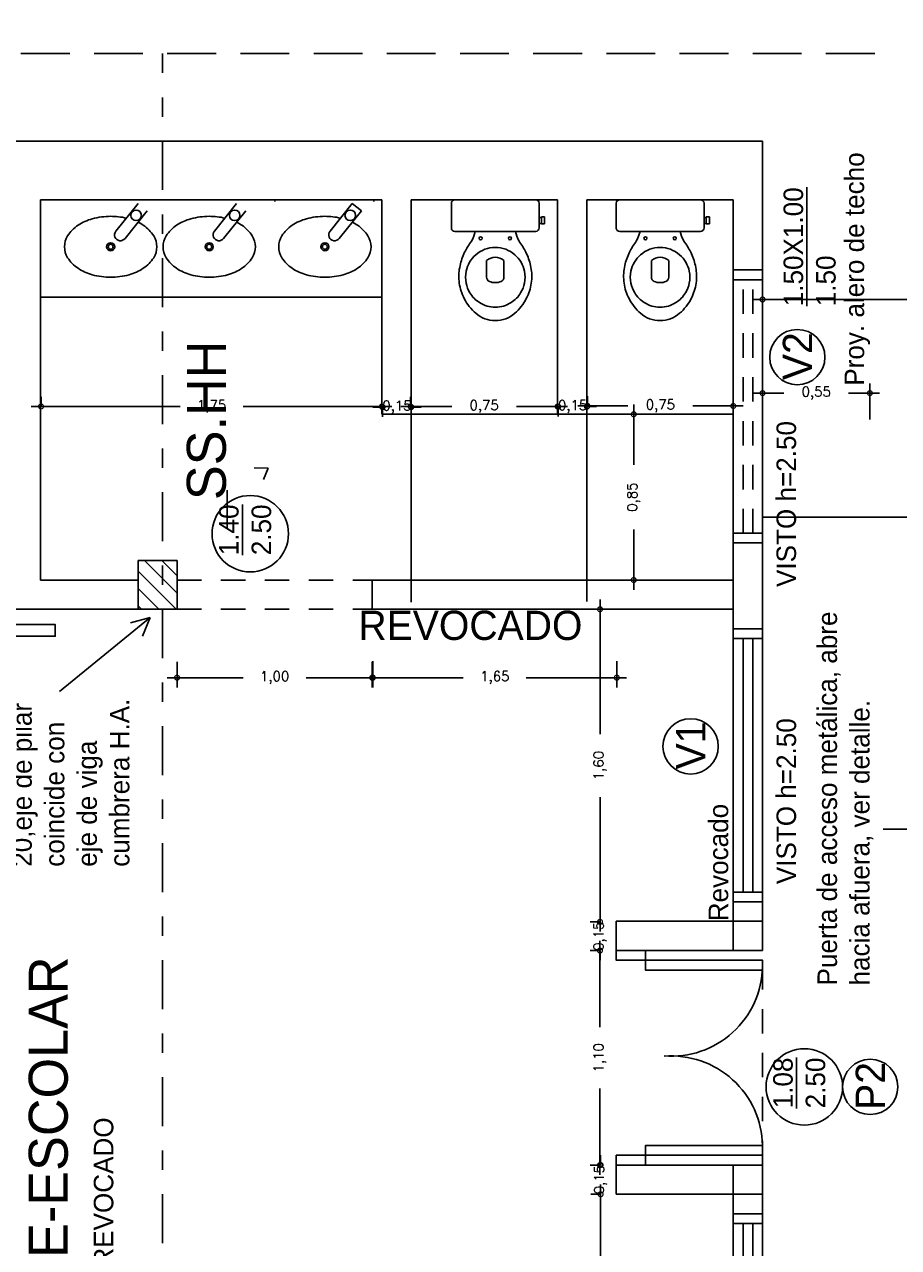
# Model space of a CAD drawing. Header units: millimetres. Extents: x 62 to 2583, y 6 to 513.
# Tile 10 of 20: x 2227.14 to 2231.62, y 475.34 to 481.61. Entities that reach past the tile are written whole.
import ezdxf

# ---------------------------------------------------------------- set-up
doc = ezdxf.new("R2010")
doc.units = ezdxf.units.MM
for name, pattern in [('DASHDOT2', [0.5, 0.25, -0.125, 0, -0.125]), ('DASHED2', [0.375, 0.25, -0.125]), ('HIDDEN2', [0.1875, 0.125, -0.0625])]:
    doc.linetypes.add(name, pattern=pattern)
for name, color, linetype in [('aberturas', 2, 'Continuous'), ('Cotas', 3, 'Continuous'), ('EQUIPAMIENTO', 2, 'Continuous'), ('PAREDES', 6, 'Continuous')]:
    doc.layers.add(name, color=color, linetype=linetype)
doc.styles.add('ARKITOR_TEXTOS', font='romans8.shx')
doc.dimstyles.new('COT50', dxfattribs={"dimtxt": 0.05, "dimasz": 0.05, "dimexe": 0.05, "dimexo": 0.1, "dimgap": 0.09, "dimtad": 0, "dimzin": 1, "dimtxsty": 'ARKITOR_TEXTOS', "dimblk": 'DOTSMALL', "dimcen": 0.09, "dimdle": 0.05, "dimclrd": 256, "dimclre": 3, "dimclrt": 7, "dimazin": 3, "dimtfac": 1, "dimtix": 1, "dimtofl": 0, "dimtmove": 2, "dimatfit": 3, "dimldrblk": 'NONE', "dimfxl": 1, "dimfxlon": 1, "dimtolj": 1, "dimtzin": 0, "dimarcsym": 0})

# ---------------------------------------------------------------- blocks, each defined once
blk = doc.blocks.new('V-1.4')
for p, q in [((-0.65, 0.15), (0.65, 0.15)), ((-0.65, 0.1), (0.65, 0.1)), ((-0.65, 0.05), (0.65, 0.05)), ((-0.65, 0), (0.65, 0))]:
    blk.add_line(p, q)
for points in [[(-0.7, 0.15), (-0.65, 0.15), (-0.65, 0), (-0.7, 0)], [(0.7, 0.15), (0.65, 0.15), (0.65, 0), (0.7, 0)]]:
    blk.add_lwpolyline(points)
blk = doc.blocks.new('inodoro_04')
for p, q in [((-2.7927, -2.1458), (-2.8287, -2.1458)), ((-2.8287, -2.1458), (-2.8287, -2.1618)), ((-2.8287, -2.1618), (-2.8107, -2.1618)), ((-2.8257, -2.1343), (-2.8257, -2.1458)), ((-2.8107, -2.1618), (-2.7927, -2.1618)), ((-2.7957, -2.1458), (-2.7957, -2.1343)), ((-2.7927, -2.1618), (-2.7927, -2.1458))]:
    blk.add_line(p, q)
for points in [[(-2.9167, -1.9093), (-2.9167, -2.1163, 0.418036), (-2.8987, -2.1343), (-2.7732, -2.1343, 0.424217), (-2.7542, -2.1163), (-2.7542, -1.7027, 0.430132), (-2.7732, -1.6843), (-2.7957, -1.6843), (-2.8257, -1.6843), (-2.8987, -1.6843, 0.418036), (-2.9167, -1.7023)], [(-2.6722, -1.9093, -0.18052), (-2.6347, -1.8093, -0.167158), (-2.5497, -1.7598, -0.1), (-2.4897, -1.7598, -0.096291), (-2.4397, -1.7793, -0.13332), (-2.3897, -1.8283, -0.150886), (-2.3662, -1.9093, -0.150886), (-2.3897, -1.9903, -0.13332), (-2.4397, -2.0393, -0.096291), (-2.4897, -2.0588, -0.1), (-2.5497, -2.0588, -0.167158), (-2.6347, -2.0093, -0.18052)], [(-2.4977, -1.8793, 0.276984), (-2.5197, -1.8648), (-2.6047, -1.8648, 0.393258), (-2.6047, -1.9538), (-2.5197, -1.9538, 0.276984), (-2.4977, -1.9393, 0.2)]]:
    blk.add_lwpolyline(points, format="xyb", close=True)
blk.add_lwpolyline([(-2.7542, -1.8065), (-2.7297, -1.7988, 0.060779), (-2.6967, -1.7828, -0.06199), (-2.6397, -1.7488, -0.067868), (-2.5697, -1.7268, -0.08648), (-2.4897, -1.7248, -0.085166), (-2.4097, -1.7503, -0.098298), (-2.3347, -1.8093, -0.182004), (-2.2967, -1.9093, -0.182004), (-2.3347, -2.0093, -0.098298), (-2.4097, -2.0683, -0.085166), (-2.4897, -2.0938, -0.08648), (-2.5697, -2.0918, -0.067868), (-2.6397, -2.0698, -0.06199), (-2.6967, -2.0358, 0.060779), (-2.7297, -2.0198), (-2.7542, -2.0121)], format="xyb")
for centre in [(-2.719, -1.8343), (-2.719, -1.9843)]:
    blk.add_circle(centre, 0.0075)
blk = doc.blocks.new('_DotSmall')
at = {"color": 0, "linetype": 'ByBlock', "const_width": 0.5}
blk.add_lwpolyline([(-0.0625, 0, 1), (0.0625, 0, 1)], format="xyb", close=True, dxfattribs=at)
blk = doc.blocks.new('*D159')
at = {"layer": 'Cotas', "color": 3, "lineweight": -2, "transparency": 16777216}
for p, q in [((2227.2291, 479.6538), (2227.2291, 479.7038)), ((2228.976, 479.6538), (2228.976, 479.7038))]:
    blk.add_line(p, q, dxfattribs=at)
at = {"layer": 'Cotas', "lineweight": -2, "transparency": 16777216}
for p, q in [((2227.1791, 479.6538), (2227.9411, 479.6538)), ((2229.026, 479.6538), (2228.264, 479.6538))]:
    blk.add_line(p, q, dxfattribs=at)
at = {"layer": 'Defpoints', "color": 0, "transparency": 16777216}
for p in [(2227.2291, 479.6538), (2228.976, 479.6538), (2228.976, 479.6538)]:
    blk.add_point(p, dxfattribs=at)
at = {"layer": 'Cotas', "lineweight": -2, "transparency": 16777216, "xscale": 0.05, "yscale": 0.05, "zscale": 0.05, "rotation": 180}
blk.add_blockref('_DotSmall', (2227.2291, 479.6538), dxfattribs=at)
at = {"layer": 'Cotas', "lineweight": -2, "transparency": 16777216, "xscale": 0.05, "yscale": 0.05, "zscale": 0.05}
blk.add_blockref('_DotSmall', (2228.976, 479.6538), dxfattribs=at)
at = {"layer": 'Cotas', "color": 7, "transparency": 16777216, "insert": (2228.1025, 479.6538), "char_height": 0.05, "attachment_point": 5, "style": 'ARKITOR_TEXTOS'}
blk.add_mtext('\\A1;1,75', dxfattribs=at)
blk = doc.blocks.new('_None')
blk = doc.blocks.new('*D171')
at = {"layer": 'Cotas', "color": 3, "lineweight": -2, "transparency": 16777216}
for p, q in [((2229.126, 478.6507), (2229.126, 479.7007)), ((2228.9791, 479.6507), (2228.9791, 479.6007))]:
    blk.add_line(p, q, dxfattribs=at)
at = {"layer": 'Cotas', "lineweight": -2, "transparency": 16777216}
for p, q in [((2228.9791, 479.6507), (2228.9291, 479.6507)), ((2229.126, 479.6507), (2229.176, 479.6507))]:
    blk.add_line(p, q, dxfattribs=at)
at = {"layer": 'Defpoints', "color": 0, "transparency": 16777216}
for p in [(2228.9791, 479.6538), (2229.126, 479.6507), (2229.126, 8.121)]:
    blk.add_point(p, dxfattribs=at)
at = {"layer": 'Cotas', "lineweight": -2, "transparency": 16777216, "xscale": 0.05, "yscale": 0.05, "zscale": 0.05}
blk.add_blockref('_DotSmall', (2228.9791, 479.6507), dxfattribs=at)
at = {"layer": 'Cotas', "lineweight": -2, "transparency": 16777216, "xscale": 0.05, "yscale": 0.05, "zscale": 0.05, "rotation": 180}
blk.add_blockref('_DotSmall', (2229.126, 479.6507), dxfattribs=at)
at = {"layer": 'Cotas', "color": 7, "transparency": 16777216, "insert": (2229.0525, 479.6507), "char_height": 0.05, "attachment_point": 5, "style": 'ARKITOR_TEXTOS'}
blk.add_mtext('\\A1;0,15', dxfattribs=at)
blk = doc.blocks.new('*D172')
at = {"layer": 'Cotas', "color": 3, "lineweight": -2, "transparency": 16777216}
for p, q in [((2229.1228, 479.653), (2229.1228, 479.703)), ((2229.876, 479.653), (2229.876, 479.703))]:
    blk.add_line(p, q, dxfattribs=at)
at = {"layer": 'Cotas', "lineweight": -2, "transparency": 16777216}
for p, q in [((2229.0728, 479.653), (2229.3332, 479.653)), ((2229.926, 479.653), (2229.6656, 479.653))]:
    blk.add_line(p, q, dxfattribs=at)
at = {"layer": 'Defpoints', "color": 0, "transparency": 16777216}
for p in [(2229.1228, 479.6507), (2229.876, 479.653), (2229.876, 479.6138)]:
    blk.add_point(p, dxfattribs=at)
at = {"layer": 'Cotas', "lineweight": -2, "transparency": 16777216, "xscale": 0.05, "yscale": 0.05, "zscale": 0.05, "rotation": 180}
blk.add_blockref('_DotSmall', (2229.1228, 479.653), dxfattribs=at)
at = {"layer": 'Cotas', "lineweight": -2, "transparency": 16777216, "xscale": 0.05, "yscale": 0.05, "zscale": 0.05}
blk.add_blockref('_DotSmall', (2229.876, 479.653), dxfattribs=at)
at = {"layer": 'Cotas', "color": 7, "transparency": 16777216, "insert": (2229.4994, 479.653), "char_height": 0.05, "attachment_point": 5, "style": 'ARKITOR_TEXTOS'}
blk.add_mtext('\\A1;0,75', dxfattribs=at)
blk = doc.blocks.new('*D173')
at = {"layer": 'Cotas', "color": 3, "lineweight": -2, "transparency": 16777216}
for p, q in [((2230.026, 478.653), (2230.026, 479.703)), ((2229.8791, 479.653), (2229.8791, 479.603))]:
    blk.add_line(p, q, dxfattribs=at)
at = {"layer": 'Cotas', "lineweight": -2, "transparency": 16777216}
for p, q in [((2229.8791, 479.653), (2229.8291, 479.653)), ((2230.026, 479.653), (2230.076, 479.653))]:
    blk.add_line(p, q, dxfattribs=at)
at = {"layer": 'Defpoints', "color": 0, "transparency": 16777216}
for p in [(2229.8791, 479.653), (2230.026, 479.653), (2230.026, 7.221)]:
    blk.add_point(p, dxfattribs=at)
at = {"layer": 'Cotas', "lineweight": -2, "transparency": 16777216, "xscale": 0.05, "yscale": 0.05, "zscale": 0.05}
blk.add_blockref('_DotSmall', (2229.8791, 479.653), dxfattribs=at)
at = {"layer": 'Cotas', "lineweight": -2, "transparency": 16777216, "xscale": 0.05, "yscale": 0.05, "zscale": 0.05, "rotation": 180}
blk.add_blockref('_DotSmall', (2230.026, 479.653), dxfattribs=at)
at = {"layer": 'Cotas', "color": 7, "transparency": 16777216, "insert": (2229.9525, 479.653), "char_height": 0.05, "attachment_point": 5, "style": 'ARKITOR_TEXTOS'}
blk.add_mtext('\\A1;0,15', dxfattribs=at)
blk = doc.blocks.new('*D174')
at = {"layer": 'Cotas', "color": 3, "lineweight": -2, "transparency": 16777216}
for p, q in [((2230.0291, 479.6562), (2230.0291, 479.7062)), ((2230.776, 479.6562), (2230.776, 479.7062))]:
    blk.add_line(p, q, dxfattribs=at)
at = {"layer": 'Cotas', "lineweight": -2, "transparency": 16777216}
for p, q in [((2229.9791, 479.6562), (2230.2363, 479.6562)), ((2230.826, 479.6562), (2230.5687, 479.6562))]:
    blk.add_line(p, q, dxfattribs=at)
at = {"layer": 'Defpoints', "color": 0, "transparency": 16777216}
for p in [(2230.0291, 479.653), (2230.776, 479.6562), (2230.776, 479.6538)]:
    blk.add_point(p, dxfattribs=at)
at = {"layer": 'Cotas', "lineweight": -2, "transparency": 16777216, "xscale": 0.05, "yscale": 0.05, "zscale": 0.05, "rotation": 180}
blk.add_blockref('_DotSmall', (2230.0291, 479.6562), dxfattribs=at)
at = {"layer": 'Cotas', "lineweight": -2, "transparency": 16777216, "xscale": 0.05, "yscale": 0.05, "zscale": 0.05}
blk.add_blockref('_DotSmall', (2230.776, 479.6562), dxfattribs=at)
at = {"layer": 'Cotas', "color": 7, "transparency": 16777216, "insert": (2230.4025, 479.6562), "char_height": 0.05, "attachment_point": 5, "style": 'ARKITOR_TEXTOS'}
blk.add_mtext('\\A1;0,75', dxfattribs=at)
blk = doc.blocks.new('*D175')
at = {"layer": 'Cotas', "color": 3, "lineweight": -2, "transparency": 16777216}
for p, q in [((2230.126, 479.6138), (2230.3159, 479.6138)), ((2230.126, 478.7638), (2230.3159, 478.7638))]:
    blk.add_line(p, q, dxfattribs=at)
at = {"layer": 'Cotas', "lineweight": -2, "transparency": 16777216}
for p, q in [((2230.2659, 479.6638), (2230.2659, 479.355)), ((2230.2659, 478.7138), (2230.2659, 479.0226))]:
    blk.add_line(p, q, dxfattribs=at)
at = {"layer": 'Defpoints', "color": 0, "transparency": 16777216}
for p in [(2230.026, 479.6138), (2230.026, 478.7638), (2230.2659, 478.7638)]:
    blk.add_point(p, dxfattribs=at)
at = {"layer": 'Cotas', "lineweight": -2, "transparency": 16777216, "xscale": 0.05, "yscale": 0.05, "zscale": 0.05}
for p, rotation in [((2230.2659, 479.6138), 90), ((2230.2659, 478.7638), 270)]:
    blk.add_blockref('_DotSmall', p, dxfattribs=dict(at, rotation=rotation))
at = {"layer": 'Cotas', "color": 7, "transparency": 16777216, "insert": (2230.2659, 479.1888), "char_height": 0.05, "attachment_point": 5, "rotation": 90, "style": 'ARKITOR_TEXTOS'}
blk.add_mtext('\\A1;0,85', dxfattribs=at)
blk = doc.blocks.new('*D160')
at = {"layer": 'Cotas', "color": 3, "lineweight": -2, "transparency": 16777216}
for p, q in [((2227.926, 478.3445), (2227.926, 478.213)), ((2228.926, 478.3445), (2228.926, 478.213))]:
    blk.add_line(p, q, dxfattribs=at)
at = {"layer": 'Cotas', "lineweight": -2, "transparency": 16777216}
for p, q in [((2227.876, 478.263), (2228.2645, 478.263)), ((2228.976, 478.263), (2228.5874, 478.263))]:
    blk.add_line(p, q, dxfattribs=at)
at = {"layer": 'Defpoints', "color": 0, "transparency": 16777216}
for p in [(2227.926, 478.4445), (2228.926, 478.4445), (2228.926, 478.263)]:
    blk.add_point(p, dxfattribs=at)
at = {"layer": 'Cotas', "lineweight": -2, "transparency": 16777216, "xscale": 0.05, "yscale": 0.05, "zscale": 0.05, "rotation": 180}
blk.add_blockref('_DotSmall', (2227.926, 478.263), dxfattribs=at)
at = {"layer": 'Cotas', "lineweight": -2, "transparency": 16777216, "xscale": 0.05, "yscale": 0.05, "zscale": 0.05}
blk.add_blockref('_DotSmall', (2228.926, 478.263), dxfattribs=at)
at = {"layer": 'Cotas', "color": 7, "transparency": 16777216, "insert": (2228.426, 478.263), "char_height": 0.05, "attachment_point": 5, "style": 'ARKITOR_TEXTOS'}
blk.add_mtext('\\A1;1,00', dxfattribs=at)
blk = doc.blocks.new('*D161')
at = {"layer": 'Cotas', "color": 3, "lineweight": -2, "transparency": 16777216}
for p, q in [((2228.9291, 478.3476), (2228.9291, 478.213)), ((2230.1791, 478.3476), (2230.1791, 478.213))]:
    blk.add_line(p, q, dxfattribs=at)
at = {"layer": 'Cotas', "lineweight": -2, "transparency": 16777216}
for p, q in [((2228.8791, 478.263), (2229.3927, 478.263)), ((2230.2291, 478.263), (2229.7155, 478.263))]:
    blk.add_line(p, q, dxfattribs=at)
at = {"layer": 'Defpoints', "color": 0, "transparency": 16777216}
for p in [(2228.9291, 478.4476), (2230.1791, 478.4476), (2230.1791, 478.263)]:
    blk.add_point(p, dxfattribs=at)
at = {"layer": 'Cotas', "lineweight": -2, "transparency": 16777216, "xscale": 0.05, "yscale": 0.05, "zscale": 0.05, "rotation": 180}
blk.add_blockref('_DotSmall', (2228.9291, 478.263), dxfattribs=at)
at = {"layer": 'Cotas', "lineweight": -2, "transparency": 16777216, "xscale": 0.05, "yscale": 0.05, "zscale": 0.05}
blk.add_blockref('_DotSmall', (2230.1791, 478.263), dxfattribs=at)
at = {"layer": 'Cotas', "color": 7, "transparency": 16777216, "insert": (2229.5541, 478.263), "char_height": 0.05, "attachment_point": 5, "style": 'ARKITOR_TEXTOS'}
blk.add_mtext('\\A1;1,65', dxfattribs=at)
blk = doc.blocks.new('*D176')
at = {"layer": 'Cotas', "color": 3, "lineweight": -2, "transparency": 16777216}
for p, q in [((2230.0932, 478.6138), (2230.0432, 478.6138)), ((2230.0932, 477.0107), (2230.0432, 477.0107))]:
    blk.add_line(p, q, dxfattribs=at)
at = {"layer": 'Cotas', "lineweight": -2, "transparency": 16777216}
for p, q in [((2230.0932, 478.6638), (2230.0932, 477.9736)), ((2230.0932, 476.9607), (2230.0932, 477.6508))]:
    blk.add_line(p, q, dxfattribs=at)
at = {"layer": 'Defpoints', "color": 0, "transparency": 16777216}
for p in [(2230.0932, 478.6138), (2230.176, 478.6138), (2230.0932, 477.0107)]:
    blk.add_point(p, dxfattribs=at)
at = {"layer": 'Cotas', "lineweight": -2, "transparency": 16777216, "xscale": 0.05, "yscale": 0.05, "zscale": 0.05}
for p, rotation in [((2230.0932, 478.6138), 90), ((2230.0932, 477.0107), 270)]:
    blk.add_blockref('_DotSmall', p, dxfattribs=dict(at, rotation=rotation))
at = {"layer": 'Cotas', "color": 7, "transparency": 16777216, "insert": (2230.0932, 477.8122), "char_height": 0.05, "attachment_point": 5, "rotation": 90, "style": 'ARKITOR_TEXTOS'}
blk.add_mtext('\\A1;1,60', dxfattribs=at)
blk = doc.blocks.new('*D177')
at = {"layer": 'Cotas', "lineweight": -2, "transparency": 16777216}
for p, q in [((2230.0932, 477.0107), (2230.0932, 477.0607)), ((2230.0932, 476.8638), (2230.0932, 476.8138))]:
    blk.add_line(p, q, dxfattribs=at)
at = {"layer": 'Cotas', "color": 3, "lineweight": -2, "transparency": 16777216}
for p, q in [((2230.0932, 477.0107), (2230.0432, 477.0107)), ((2230.0932, 476.8638), (2230.0432, 476.8638))]:
    blk.add_line(p, q, dxfattribs=at)
at = {"layer": 'Defpoints', "color": 0, "transparency": 16777216}
for p in [(2230.176, 477.0107), (2230.0932, 476.8638), (2230.176, 476.8638)]:
    blk.add_point(p, dxfattribs=at)
at = {"layer": 'Cotas', "lineweight": -2, "transparency": 16777216, "xscale": 0.05, "yscale": 0.05, "zscale": 0.05}
for p, rotation in [((2230.0932, 477.0107), 270), ((2230.0932, 476.8638), 90)]:
    blk.add_blockref('_DotSmall', p, dxfattribs=dict(at, rotation=rotation))
at = {"layer": 'Cotas', "color": 7, "transparency": 16777216, "insert": (2230.0932, 476.9372), "char_height": 0.05, "attachment_point": 5, "rotation": 90, "style": 'ARKITOR_TEXTOS'}
blk.add_mtext('\\A1;0,15', dxfattribs=at)
blk = doc.blocks.new('*D178')
at = {"layer": 'Cotas', "lineweight": -2, "transparency": 16777216}
for p, q in [((2230.0929, 476.9138), (2230.0929, 476.4704)), ((2230.0929, 475.7138), (2230.0929, 476.1571))]:
    blk.add_line(p, q, dxfattribs=at)
at = {"layer": 'Cotas', "color": 3, "lineweight": -2, "transparency": 16777216}
for p, q in [((2230.0929, 476.8638), (2230.0429, 476.8638)), ((2230.0929, 475.7638), (2230.0429, 475.7638))]:
    blk.add_line(p, q, dxfattribs=at)
at = {"layer": 'Defpoints', "color": 0, "transparency": 16777216}
for p in [(2230.176, 476.8638), (2230.0929, 475.7638), (2230.176, 475.7638)]:
    blk.add_point(p, dxfattribs=at)
at = {"layer": 'Cotas', "lineweight": -2, "transparency": 16777216, "xscale": 0.05, "yscale": 0.05, "zscale": 0.05}
for p, rotation in [((2230.0929, 476.8638), 90), ((2230.0929, 475.7638), 270)]:
    blk.add_blockref('_DotSmall', p, dxfattribs=dict(at, rotation=rotation))
at = {"layer": 'Cotas', "color": 7, "transparency": 16777216, "insert": (2230.0929, 476.3138), "char_height": 0.05, "attachment_point": 5, "rotation": 90, "style": 'ARKITOR_TEXTOS'}
blk.add_mtext('\\A1;1,10', dxfattribs=at)
blk = doc.blocks.new('*D179')
at = {"layer": 'Cotas', "lineweight": -2, "transparency": 16777216}
for p, q in [((2230.0961, 475.7638), (2230.0961, 475.8138)), ((2230.0961, 475.6138), (2230.0961, 475.5638))]:
    blk.add_line(p, q, dxfattribs=at)
at = {"layer": 'Cotas', "color": 3, "lineweight": -2, "transparency": 16777216}
for p, q in [((2230.0961, 475.7638), (2230.0461, 475.7638)), ((2230.0961, 475.6138), (2230.0461, 475.6138))]:
    blk.add_line(p, q, dxfattribs=at)
at = {"layer": 'Defpoints', "color": 0, "transparency": 16777216}
for p in [(2230.176, 475.7638), (2230.0961, 475.6138), (2230.176, 475.6138)]:
    blk.add_point(p, dxfattribs=at)
at = {"layer": 'Cotas', "lineweight": -2, "transparency": 16777216, "xscale": 0.05, "yscale": 0.05, "zscale": 0.05}
for p, rotation in [((2230.0961, 475.7638), 270), ((2230.0961, 475.6138), 90)]:
    blk.add_blockref('_DotSmall', p, dxfattribs=dict(at, rotation=rotation))
at = {"layer": 'Cotas', "color": 7, "transparency": 16777216, "insert": (2230.0961, 475.6888), "char_height": 0.05, "attachment_point": 5, "rotation": 90, "style": 'ARKITOR_TEXTOS'}
blk.add_mtext('\\A1;0,15', dxfattribs=at)
blk = doc.blocks.new('*D162')
at = {"layer": 'Cotas', "lineweight": -2, "transparency": 16777216}
for p, q in [((2230.0961, 475.6638), (2230.0961, 473.93)), ((2230.0961, 471.8638), (2230.0961, 473.5976))]:
    blk.add_line(p, q, dxfattribs=at)
at = {"layer": 'Cotas', "color": 3, "lineweight": -2, "transparency": 16777216}
for p, q in [((2230.0961, 475.6138), (2230.0461, 475.6138)), ((2229.0961, 471.9138), (2230.1461, 471.9138))]:
    blk.add_line(p, q, dxfattribs=at)
at = {"layer": 'Defpoints', "color": 0, "transparency": 16777216}
for p in [(2230.176, 475.6138), (2222.9679, 471.9138), (2230.0961, 471.9138)]:
    blk.add_point(p, dxfattribs=at)
at = {"layer": 'Cotas', "lineweight": -2, "transparency": 16777216, "xscale": 0.05, "yscale": 0.05, "zscale": 0.05}
for p, rotation in [((2230.0961, 475.6138), 90), ((2230.0961, 471.9138), 270)]:
    blk.add_blockref('_DotSmall', p, dxfattribs=dict(at, rotation=rotation))
at = {"layer": 'Cotas', "color": 7, "transparency": 16777216, "insert": (2230.0961, 473.7638), "char_height": 0.05, "attachment_point": 5, "rotation": 90, "style": 'ARKITOR_TEXTOS'}
blk.add_mtext('\\A1;3,70', dxfattribs=at)
blk = doc.blocks.new('*D163')
at = {"layer": 'Cotas', "color": 3, "lineweight": -2, "transparency": 16777216}
for p, q in [((2230.926, 479.5866), (2230.926, 479.7723)), ((2231.476, 479.5866), (2231.476, 479.7723))]:
    blk.add_line(p, q, dxfattribs=at)
at = {"layer": 'Cotas', "lineweight": -2, "transparency": 16777216}
for p, q in [((2230.876, 479.7223), (2231.0348, 479.7223)), ((2231.526, 479.7223), (2231.3672, 479.7223))]:
    blk.add_line(p, q, dxfattribs=at)
at = {"layer": 'Defpoints', "color": 0, "transparency": 16777216}
for p in [(2230.926, 479.7223), (2230.926, 479.4866), (2231.476, 479.4866)]:
    blk.add_point(p, dxfattribs=at)
at = {"layer": 'Cotas', "lineweight": -2, "transparency": 16777216, "xscale": 0.05, "yscale": 0.05, "zscale": 0.05, "rotation": 180}
blk.add_blockref('_DotSmall', (2230.926, 479.7223), dxfattribs=at)
at = {"layer": 'Cotas', "lineweight": -2, "transparency": 16777216, "xscale": 0.05, "yscale": 0.05, "zscale": 0.05}
blk.add_blockref('_DotSmall', (2231.476, 479.7223), dxfattribs=at)
at = {"layer": 'Cotas', "color": 7, "transparency": 16777216, "insert": (2231.201, 479.7223), "char_height": 0.05, "attachment_point": 5, "style": 'ARKITOR_TEXTOS'}
blk.add_mtext('\\A1;0,55', dxfattribs=at)
blk = doc.blocks.new('*D182')
at = {"layer": 'Cotas', "lineweight": -2, "transparency": 16777216}
for p, q in [((2232.5434, 479.1335), (2232.5434, 478.4465)), ((2232.5434, 477.4366), (2232.5434, 478.1236))]:
    blk.add_line(p, q, dxfattribs=at)
at = {"layer": 'Cotas', "color": 3, "lineweight": -2, "transparency": 16777216}
for p, q in [((2232.826, 479.0835), (2232.4934, 479.0835)), ((2231.5434, 477.4866), (2232.5934, 477.4866))]:
    blk.add_line(p, q, dxfattribs=at)
at = {"layer": 'Defpoints', "color": 0, "transparency": 16777216}
for p in [(2232.926, 479.0835), (62.183, 477.4866), (2232.5434, 477.4866)]:
    blk.add_point(p, dxfattribs=at)
at = {"layer": 'Cotas', "lineweight": -2, "transparency": 16777216, "xscale": 0.05, "yscale": 0.05, "zscale": 0.05}
for p, rotation in [((2232.5434, 479.0835), 90), ((2232.5434, 477.4866), 270)]:
    blk.add_blockref('_DotSmall', p, dxfattribs=dict(at, rotation=rotation))
at = {"layer": 'Cotas', "color": 7, "transparency": 16777216, "insert": (2232.5434, 478.285), "char_height": 0.05, "attachment_point": 5, "rotation": 90, "style": 'ARKITOR_TEXTOS'}
blk.add_mtext('\\A1;1,60', dxfattribs=at)
blk = doc.blocks.new('*D185')
at = {"layer": 'Cotas', "lineweight": -2, "transparency": 16777216}
for p, q in [((2233.5235, 478.6866), (2233.5235, 478.4528)), ((2233.5235, 477.8866), (2233.5235, 478.1204))]:
    blk.add_line(p, q, dxfattribs=at)
at = {"layer": 'Cotas', "color": 3, "lineweight": -2, "transparency": 16777216}
for p, q in [((2233.476, 478.6366), (2233.5735, 478.6366)), ((2232.5235, 477.9366), (2233.5735, 477.9366))]:
    blk.add_line(p, q, dxfattribs=at)
at = {"layer": 'Defpoints', "color": 0, "transparency": 16777216}
for p in [(2233.376, 478.6366), (61.7361, 477.9366), (2233.5235, 477.9366)]:
    blk.add_point(p, dxfattribs=at)
at = {"layer": 'Cotas', "lineweight": -2, "transparency": 16777216, "xscale": 0.05, "yscale": 0.05, "zscale": 0.05}
for p, rotation in [((2233.5235, 478.6366), 90), ((2233.5235, 477.9366), 270)]:
    blk.add_blockref('_DotSmall', p, dxfattribs=dict(at, rotation=rotation))
at = {"layer": 'Cotas', "color": 7, "transparency": 16777216, "insert": (2233.5235, 478.2866), "char_height": 0.05, "attachment_point": 5, "rotation": 90, "style": 'ARKITOR_TEXTOS'}
blk.add_mtext('\\A1;0,70', dxfattribs=at)
blk = doc.blocks.new('*D194')
at = {"layer": 'Cotas', "color": 3, "lineweight": -2, "transparency": 16777216}
for p, q in [((2230.926, 479.2024), (2230.926, 480.2524)), ((2233.376, 479.2024), (2233.376, 480.2524))]:
    blk.add_line(p, q, dxfattribs=at)
at = {"layer": 'Cotas', "lineweight": -2, "transparency": 16777216}
for p, q in [((2230.876, 480.2024), (2231.9848, 480.2024)), ((2233.426, 480.2024), (2232.3172, 480.2024))]:
    blk.add_line(p, q, dxfattribs=at)
at = {"layer": 'Defpoints', "color": 0, "transparency": 16777216}
for p in [(2230.926, 480.2024), (2233.376, 479.0866), (2230.926, 479.0038)]:
    blk.add_point(p, dxfattribs=at)
at = {"layer": 'Cotas', "lineweight": -2, "transparency": 16777216, "xscale": 0.05, "yscale": 0.05, "zscale": 0.05, "rotation": 180}
blk.add_blockref('_DotSmall', (2230.926, 480.2024), dxfattribs=at)
at = {"layer": 'Cotas', "lineweight": -2, "transparency": 16777216, "xscale": 0.05, "yscale": 0.05, "zscale": 0.05}
blk.add_blockref('_DotSmall', (2233.376, 480.2024), dxfattribs=at)
at = {"layer": 'Cotas', "color": 7, "transparency": 16777216, "insert": (2232.151, 480.2024), "char_height": 0.05, "attachment_point": 5, "style": 'ARKITOR_TEXTOS'}
blk.add_mtext('\\A1;2,50', dxfattribs=at)

msp = doc.modelspace()

# ---------------------------------------------------------------- hatches: boundary and pattern name
at = {"layer": 'Cotas'}
h = msp.add_hatch(dxfattribs=at)
h.set_pattern_fill('ANSI31', color=256, scale=0.5, angle=90)
h.set_pattern_definition([(135, (2237.750054, 416.900476), (-0.044194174, -0.044194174), [])])
h.paths.add_polyline_path([(2227.726, 478.8638), (2227.726, 478.6138), (2227.926, 478.6138), (2227.926, 478.8638)])

# ---------------------------------------------------------------- linework, layer by layer
msp.add_line((2228.8704, 480.6577), (2228.8234, 480.6951))
msp.add_lwpolyline([(2228.7635, 480.6197, 0.056675), (2228.6833, 480.6288, 0.066843)], format="xyb")
msp.add_circle((2228.8135, 480.6338), 0.0271)
for centre, start, end in [((2228.4362, 480.7038), 90, 173.84856), ((2228.926, 480.7038), 6.15144, 90)]:
    msp.add_arc(centre, 0.01, start, end)
at = {"layer": 'aberturas'}
for p, q in [((2230.776, 479.0038), (2230.776, 480.3038)), ((2230.926, 479.0038), (2230.926, 480.3038)), ((2227.226, 480.2138), (2228.976, 480.2138))]:
    msp.add_line(p, q, dxfattribs=at)
at = {"layer": 'aberturas', "linetype": 'HIDDEN2'}
for p, q in [((2230.826, 479.0038), (2230.826, 480.3038)), ((2230.876, 479.0038), (2230.876, 480.3038))]:
    msp.add_line(p, q, dxfattribs=at)
at = {"layer": 'aberturas'}
for points in [[(2227.6124, 480.5523), (2227.7259, 480.6951)], [(2228.1176, 480.5523), (2228.2311, 480.6951)], [(2228.7099, 480.5523), (2228.8234, 480.6951)], [(2227.6593, 480.515), (2227.7728, 480.6577)], [(2228.1646, 480.515), (2228.2781, 480.6577)], [(2228.7569, 480.515), (2228.8704, 480.6577)], [(2230.776, 480.3538), (2230.776, 480.3038), (2230.926, 480.3038), (2230.926, 480.3538)], [(2230.776, 478.9538), (2230.776, 479.0038), (2230.926, 479.0038), (2230.926, 478.9538)], [(2230.326, 476.8638), (2230.326, 476.8138), (2230.176, 476.8138), (2230.176, 476.8638)], [(2230.326, 475.7638), (2230.326, 475.8138), (2230.176, 475.8138), (2230.176, 475.7638)]]:
    msp.add_lwpolyline(points, dxfattribs=at)
for points in [[(2227.5858, 480.6288, 0.066843), (2227.4916, 480.6161, 0.079317), (2227.4185, 480.583, 0.107146), (2227.3654, 480.5286, 0.140988), (2227.3492, 480.4726, 0.140988), (2227.3654, 480.4166, 0.107146), (2227.4185, 480.3622, 0.079317), (2227.4916, 480.3291, 0.066843), (2227.5858, 480.3164, 0.066843), (2227.6799, 480.3291, 0.079317), (2227.753, 480.3622, 0.107146), (2227.8062, 480.4166, 0.140988), (2227.8223, 480.4726, 0.140988), (2227.8062, 480.5286, 0.107146), (2227.753, 480.583, 0.030807), (2227.7259, 480.5986, 0.066843)], [(2227.6659, 480.6197, 0.056675), (2227.5858, 480.6288, 0.066843)], [(2228.091, 480.6288, 0.066843), (2227.9968, 480.6161, 0.079317), (2227.9237, 480.583, 0.107146), (2227.8706, 480.5286, 0.140988), (2227.8545, 480.4726, 0.140988), (2227.8706, 480.4166, 0.107146), (2227.9237, 480.3622, 0.079317), (2227.9968, 480.3291, 0.066843), (2228.091, 480.3164, 0.066843), (2228.1852, 480.3291, 0.079317), (2228.2582, 480.3622, 0.107146), (2228.3114, 480.4166, 0.140988), (2228.3275, 480.4726, 0.140988), (2228.3114, 480.5286, 0.107146), (2228.2582, 480.583, 0.030807), (2228.2311, 480.5986, 0.066843)], [(2228.1711, 480.6197, 0.056675), (2228.091, 480.6288, 0.066843)], [(2228.6833, 480.6288, 0.066843), (2228.5891, 480.6161, 0.079317), (2228.5161, 480.583, 0.107146), (2228.4629, 480.5286, 0.140988), (2228.4468, 480.4726, 0.140988), (2228.4629, 480.4166, 0.107146), (2228.5161, 480.3622, 0.079317), (2228.5891, 480.3291, 0.066843), (2228.6833, 480.3164, 0.066843), (2228.7775, 480.3291, 0.079317), (2228.8506, 480.3622, 0.107146), (2228.9037, 480.4166, 0.140988), (2228.9198, 480.4726, 0.140988), (2228.9037, 480.5286, 0.107146), (2228.8506, 480.583, 0.030807), (2228.8234, 480.5986, 0.066843)]]:
    msp.add_lwpolyline(points, format="xyb", dxfattribs=at)
for points in [[(2230.326, 476.8138), (2230.326, 476.7638), (2230.926, 476.7638), (2230.926, 476.8138)], [(2230.326, 475.8138), (2230.326, 475.8638), (2230.926, 475.8638), (2230.926, 475.8138)]]:
    msp.add_lwpolyline(points, close=True, dxfattribs=at)
for centre, radius in [((2227.716, 480.6338), 0.0271), ((2228.2212, 480.6338), 0.0271), ((2227.5858, 480.4726), 0.0206), ((2228.091, 480.4726), 0.0206), ((2228.6833, 480.4726), 0.0206), ((2227.5858, 480.4726), 0.0128), ((2228.091, 480.4726), 0.0128), ((2228.6833, 480.4726), 0.0128)]:
    msp.add_circle(centre, radius, dxfattribs=at)
for centre, radius, start, end in [((2227.6359, 480.5336), 0.03, 141.51692, 321.51692), ((2228.1411, 480.5336), 0.03, 141.51692, 321.51692), ((2228.7334, 480.5336), 0.03, 141.51692, 321.51692), ((2230.458, 476.7898), 0.468, 265.55893, 358.95573), ((2230.458, 475.8552), 0.468, 1.04427, 94.43329)]:
    msp.add_arc(centre, radius, start, end, dxfattribs=at)
at = {"layer": 'Cotas'}
for p, q in [((2228.3931, 479.3382), (2228.3215, 479.3396)), ((2228.3931, 479.3382), (2228.3697, 479.2789)), ((2228.1824, 479.0307), (2228.1824, 479.2252)), ((2227.7877, 478.5721), (2227.3243, 478.1928)), ((2227.7877, 478.5721), (2227.6868, 478.5448)), ((2227.7877, 478.5721), (2227.7495, 478.4766))]:
    msp.add_line(p, q, dxfattribs=at)
at = {"layer": 'Cotas', "linetype": 'DASHED2'}
msp.add_circle((2228.6749, 475.7437), 9.4847, dxfattribs=at)
at = {"layer": 'Cotas'}
for centre, radius in [((2231.1042, 479.9068), 0.1417), ((2228.301, 479.0011), 0.1959), ((2230.5574, 477.9106), 0.1417), ((2231.1401, 476.1646), 0.1959), ((2231.4777, 476.1646), 0.1417)]:
    msp.add_circle(centre, radius, dxfattribs=at)
at = {"layer": 'EQUIPAMIENTO'}
msp.add_lwpolyline([(2225.9673, 478.4754), (2225.9673, 478.5354), (2227.3018, 478.5354), (2227.3018, 478.4754)], close=True, dxfattribs=at)
at = {"layer": 'PAREDES', "linetype": 'DASHED2'}
msp.add_line((2224.126, 481.4638), (2231.626, 481.4638), dxfattribs=at)
at = {"layer": 'PAREDES', "linetype": 'DASHDOT2'}
msp.add_line((2227.851, 471.1638), (2227.851, 481.4638), dxfattribs=at)
at = {"layer": 'PAREDES'}
for p, q in [((2224.826, 481.0138), (2230.926, 481.0138)), ((2230.926, 480.5438), (2230.926, 481.0138)), ((2227.226, 478.7638), (2227.226, 480.7138)), ((2227.226, 480.7138), (2228.976, 480.7138)), ((2228.976, 479.6138), (2228.976, 480.7138)), ((2229.126, 479.6138), (2229.126, 480.7138)), ((2229.126, 480.7138), (2229.876, 480.7138)), ((2229.876, 479.6138), (2229.876, 480.7138)), ((2230.026, 479.6138), (2230.026, 480.7138)), ((2230.026, 480.7138), (2230.776, 480.7138)), ((2230.776, 480.5438), (2230.776, 480.7138)), ((2230.776, 480.3538), (2230.776, 480.5438)), ((2230.926, 480.3538), (2230.926, 480.5438)), ((2230.926, 480.3538), (2230.776, 480.3538)), ((2228.976, 479.6138), (2230.776, 479.6138)), ((2232.926, 479.0866), (2230.926, 479.0866)), ((2230.776, 478.5138), (2230.776, 478.9538)), ((2230.926, 478.9538), (2230.776, 478.9538)), ((2230.926, 478.5138), (2230.926, 478.9538)), ((2227.726, 478.6138), (2227.726, 478.8638)), ((2227.726, 478.8638), (2227.926, 478.8638)), ((2227.926, 478.6138), (2227.926, 478.8638)), ((2227.226, 478.7638), (2227.726, 478.7638)), ((2228.926, 478.6138), (2228.926, 478.7638)), ((2228.926, 478.7638), (2230.776, 478.7638)), ((2225.8786, 478.6138), (2227.9255, 478.6138)), ((2228.9262, 478.6138), (2230.776, 478.6138)), ((2230.926, 478.5138), (2230.776, 478.5138)), ((2230.776, 476.8638), (2230.776, 477.1138)), ((2230.926, 477.1138), (2230.776, 477.1138)), ((2230.926, 476.8638), (2230.926, 477.1138)), ((2230.176, 477.0138), (2230.926, 477.0138)), ((2230.176, 476.8638), (2230.176, 477.0138)), ((2230.176, 476.8638), (2230.926, 476.8638)), ((2230.176, 475.7638), (2230.926, 475.7638)), ((2230.176, 475.7638), (2230.176, 475.6138)), ((2230.776, 475.5138), (2230.776, 475.7638)), ((2230.926, 475.5138), (2230.926, 475.7638)), ((2230.176, 475.6138), (2230.926, 475.6138)), ((2230.926, 475.5138), (2230.776, 475.5138))]:
    msp.add_line(p, q, dxfattribs=at)
at = {"layer": 'PAREDES', "linetype": 'HIDDEN2'}
for p, q in [((2227.926, 478.7638), (2228.9258, 478.7638)), ((2227.926, 478.6138), (2228.926, 478.6138)), ((2230.926, 475.7638), (2230.926, 476.8638))]:
    msp.add_line(p, q, dxfattribs=at)

# ---------------------------------------------------------------- block references
at = {"layer": 'aberturas', "xscale": -1, "rotation": 90}
for p in [(2227.6473, 477.7971), (2228.4917, 477.7971)]:
    msp.add_blockref('inodoro_04', p, dxfattribs=at)
at = {"layer": 'aberturas', "rotation": 90}
for p in [(2230.926, 477.8138), (2230.926, 474.8138)]:
    msp.add_blockref('V-1.4', p, dxfattribs=at)

# ---------------------------------------------------------------- texts
at = {"layer": 'Cotas', "attachment_point": 1, "rotation": 90}
for s, width, insert, char_height in [('Proy. alero de techo', 1.7104, (2231.3466, 479.7602), 0.1), ('\\pi0.002449;{\\L1.50X1.00\\P\\pi0.18578;}1.50', 0.621565, (2231.0337, 480.1654), 0.1), ('V2', 0.498663, (2231.0299, 479.789), 0.15), ('SS.HH', 0.946023, (2227.9761, 479.1737), 0.2), ('VISTO h=2.50', 0.997017, (2230.9976, 478.7279), 0.1), ('\\pi0.024619;{\\L1.40\\P\\pi0.0079525;}2.50', 0.299238, (2228.1413, 478.8664), 0.1), ('Puerta de acceso metálica, abre hacia afuera, ver detalle.', 2.085494, (2231.2075, 476.6846), 0.1), ('Pilar de 20x25, 4 FI 12, estribos 6 Fi c/ 20,eje de pilar coincide con eje de viga cumbrera H.A.', 0.941825, (2226.5815, 477.2934), 0.1), ('V1', 0.498663, (2230.4831, 477.7928), 0.15), ('VISTO h=2.50', 0.997017, (2230.9976, 477.204), 0.1), ('Revocado', 0.621858, (2230.6499, 477.0138), 0.1), ('AULA PRE-ESCOLAR\\P{\\H0.5x;INTERIOR TODO REVOCADO}', 3.126843, (2227.166, 474.1433), 0.2), ('\\pi0.024619;{\\L1.08\\P\\pi0.0079525;}2.50', 0.299238, (2230.9804, 476.03), 0.1), ('P2', 0.498663, (2231.4034, 476.0468), 0.15)]:
    msp.add_mtext_dynamic_manual_height_columns(s, width=width, gutter_width=1, heights=[0], dxfattribs=dict(at, insert=insert, char_height=char_height))
at = {"layer": 'Cotas', "insert": (2228.8551, 478.6065), "char_height": 0.15, "attachment_point": 1}
msp.add_mtext_dynamic_manual_height_columns('REVOCADO', width=0.455405, gutter_width=1, heights=[0], dxfattribs=at)

# ---------------------------------------------------------------- dimensions: what is measured, and where the dimension line sits
at = {"layer": 'Cotas'}
for base, p1, p2, text, picture, middle in [((2230.926, 480.2024), (2233.376, 479.0866), (2230.926, 479.0038), '2,50', '*D194', (2232.151, 480.2024)), ((2230.1791, 478.263), (2228.9291, 478.4476), (2230.1791, 478.4476), '1,65', '*D161', (2229.5541, 478.263))]:
    dim = msp.add_linear_dim(base=base, p1=p1, p2=p2, angle=180, text=text, dimstyle='COT50', dxfattribs=at)
    dim.commit()
    dim.dimension.update_dxf_attribs({"geometry": picture, "text_midpoint": middle})
for base, p1, p2, angle, picture, middle in [((2230.926, 479.7223), (2231.476, 479.4866), (2230.926, 479.4866), 180, '*D163', (2231.201, 479.7223)), ((2228.976, 479.6538), (2227.2291, 479.6538), (2228.976, 479.6538), 180, '*D159', (2228.1025, 479.6538)), ((2229.126, 479.6507), (2228.9791, 479.6538), (2229.126, 8.121), 180, '*D171', (2229.0525, 479.6507)), ((2229.876, 479.653), (2229.1228, 479.6507), (2229.876, 479.6138), 180, '*D172', (2229.4994, 479.653)), ((2230.026, 479.653), (2229.8791, 479.653), (2230.026, 7.221), 180, '*D173', (2229.9525, 479.653)), ((2230.776, 479.6562), (2230.0291, 479.653), (2230.776, 479.6538), 180, '*D174', (2230.4025, 479.6562)), ((2230.2659, 478.7638), (2230.026, 479.6138), (2230.026, 478.7638), 90, '*D175', (2230.2659, 479.1888)), ((2232.5434, 477.4866), (2232.926, 479.0835), (62.183, 477.4866), 90, '*D182', (2232.5434, 478.285)), ((2233.5235, 477.9366), (2233.376, 478.6366), (61.7361, 477.9366), 90, '*D185', (2233.5235, 478.2866)), ((2230.0932, 478.6138), (2230.0932, 477.0107), (2230.176, 478.6138), 90, '*D176', (2230.0932, 477.8122)), ((2228.926, 478.263), (2227.926, 478.4445), (2228.926, 478.4445), 180, '*D160', (2228.426, 478.263)), ((2230.0932, 476.8638), (2230.176, 477.0107), (2230.176, 476.8638), 90, '*D177', (2230.0932, 476.9372)), ((2230.0929, 475.7638), (2230.176, 476.8638), (2230.176, 475.7638), 90, '*D178', (2230.0929, 476.3138)), ((2230.0961, 475.6138), (2230.176, 475.7638), (2230.176, 475.6138), 90, '*D179', (2230.0961, 475.6888)), ((2230.0961, 471.9138), (2230.176, 475.6138), (2222.9679, 471.9138), 90, '*D162', (2230.0961, 473.7638))]:
    dim = msp.add_linear_dim(base=base, p1=p1, p2=p2, angle=angle, dimstyle='COT50', dxfattribs=at)
    dim.commit()
    dim.dimension.update_dxf_attribs({"geometry": picture, "text_midpoint": middle})

doc.saveas('drawing.dxf')
